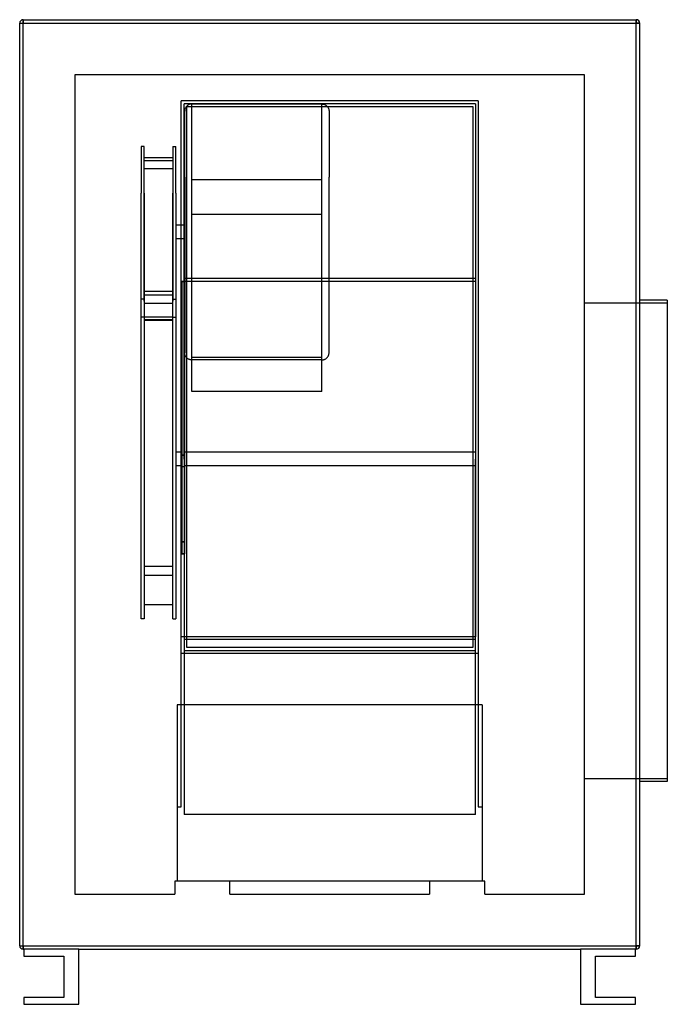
# Model space of a CAD drawing. Header units: millimetres. Extents: x -450 to 490, y -755 to 675.
import ezdxf

# ---------------------------------------------------------------- set-up
doc = ezdxf.new("R2010")
doc.units = ezdxf.units.MM
doc.layers.add('HIDDEN', color=7, linetype='Continuous')
doc.layers.add('THICK', color=7, linetype='Continuous')

msp = doc.modelspace()

# ---------------------------------------------------------------- linework, layer by layer
at = {"layer": 'HIDDEN'}
for p, q in [((-445, 675), (-445, 675)), ((-445, 675), (-445, 670)), ((445, 675), (445, 670)), ((445, 675), (445, 675)), ((-450, 670), (-450, 670)), ((-450, 670), (-445, 670)), ((-445, 670), (445, 670)), ((-445, -670), (-445, 670)), ((445, 670), (450, 670)), ((445, -670), (445, 670)), ((450, 670), (450, 670)), ((-370, 595), (-370, -595)), ((370, 595), (-370, 595)), ((-370, 595), (-370, 595)), ((370, -595), (370, 595)), ((370, 595), (370, 595)), ((-215.5, 557), (-215.5, 557)), ((215.5, 557), (-215.5, 557)), ((215.5, 557), (-215.5, 557)), ((-215.5, 36.9), (-215.5, 557)), ((215.5, 557), (-215.5, 557)), ((-211.5, 36.9), (-211.5, 553)), ((211.5, 553), (-211.5, 553)), ((-211.5, 553), (-211.5, 553)), ((-211.5, 553), (-211.5, 553)), ((-210.4, 543.7), (-210.5, 543)), ((-210.3, 544.4), (-210.4, 543.7)), ((-210.1, 545.1), (-210.3, 544.4)), ((-209.8, 545.8), (-210.1, 545.1)), ((-209.6, 546.5), (-209.8, 545.8)), ((-209.2, 547.2), (-209.6, 546.5)), ((-208.9, 547.8), (-209.2, 547.2)), ((-208.4, 548.4), (-208.9, 547.8)), ((-208, 549), (-208.4, 548.4)), ((-207.5, 549.5), (-208, 549)), ((-206.9, 550), (-207.5, 549.5)), ((-207.5, 549), (-207.5, 549)), ((-207.5, 549), (207.5, 549)), ((-207.5, -237), (-207.5, 549)), ((-206.4, 550.5), (-206.9, 550)), ((-205.8, 550.9), (-206.4, 550.5)), ((-205.1, 551.3), (-205.8, 550.9)), ((-204.5, 551.6), (-205.1, 551.3)), ((-203.8, 551.9), (-204.5, 551.6)), ((-203.1, 552.1), (-203.8, 551.9)), ((-202.4, 552.3), (-203.1, 552.1)), ((-201.6, 552.4), (-202.4, 552.3)), ((-200.9, 552.5), (-201.6, 552.4)), ((-200.2, 552.5), (-200.9, 552.5)), ((-200.2, 442.5), (-200.2, 552.5)), ((-11.3, 552.5), (-200.2, 552.5)), ((-11.3, 442.5), (-11.3, 552.5)), ((-11.3, 552.5), (-10.6, 552.5)), ((-10.6, 552.5), (-9.9, 552.4)), ((-9.9, 552.4), (-9.1, 552.3)), ((-9.1, 552.3), (-8.4, 552.1)), ((-8.4, 552.1), (-7.7, 551.9)), ((-7.7, 551.9), (-7, 551.6)), ((-7, 551.6), (-6.4, 551.3)), ((-6.4, 551.3), (-5.7, 550.9)), ((-5.7, 550.9), (-5.1, 550.5)), ((-5.1, 550.5), (-4.6, 550)), ((-4.6, 550), (-4, 549.5)), ((-4, 549.5), (-3.5, 549)), ((-3.5, 549), (-3.1, 548.4)), ((-3.1, 548.4), (-2.6, 547.8)), ((-2.6, 547.8), (-2.3, 547.2)), ((-2.3, 547.2), (-1.9, 546.5)), ((-1.9, 546.5), (-1.7, 545.8)), ((-1.7, 545.8), (-1.4, 545.1)), ((-1.4, 545.1), (-1.2, 544.4)), ((-1.2, 544.4), (-1.1, 543.7)), ((-1.1, 543.7), (-1, 543)), ((207.5, 549), (207.5, 549)), ((207.5, 549), (207.5, -237)), ((211.5, 553), (211.5, 553)), ((211.5, 553), (211.5, 36.9)), ((211.5, 553), (211.5, 553)), ((215.5, 557), (215.5, 557)), ((215.5, 557), (215.5, 36.9)), ((-210.5, 543), (-210.5, 542.2)), ((-210.5, 446.4), (-210.5, 542.2)), ((-1, 543), (-1, 542.2)), ((-1, 542.2), (-1, 446.4)), ((-273.5, 490.6), (-273.5, 423)), ((-269.5, 490.6), (-273.5, 490.6)), ((-269.5, 423), (-269.5, 490.6)), ((-227.5, 490.6), (-227.5, 423)), ((-227.5, 490.6), (-223.5, 490.6)), ((-223.5, 423), (-223.5, 490.6)), ((-269.5, 475), (-227.5, 475)), ((-227.5, 470.2), (-269.5, 470.2)), ((-269.5, 458.7), (-227.5, 458.7)), ((-269.5, 319.9), (-269.5, 458.7)), ((-227.5, 458.7), (-227.5, 319.9)), ((-269.5, 440.8), (-269.5, 449.6)), ((-227.5, 449.6), (-227.5, 440.8)), ((-210.5, 446.4), (-210.5, 191.3)), ((-200.2, 180.9), (-200.2, 451.1)), ((-11.3, 180.9), (-11.3, 451.1)), ((-1, 191.3), (-1, 446.4)), ((-269.5, 266.3), (-269.5, 440.8)), ((-227.5, 440.8), (-227.5, 266.3)), ((-200.2, 282.4), (-200.2, 442.5)), ((-11.3, 442.5), (-200.2, 442.5)), ((-11.3, 282.4), (-11.3, 442.5)), ((-273.5, 242.9), (-273.5, 423)), ((-269.5, 423), (-269.5, 243.6)), ((-227.5, 243.6), (-227.5, 423)), ((-223.5, 423), (-223.5, 242.9)), ((-200.2, 392.5), (-11.3, 392.5)), ((-210.5, 376.7), (-223.5, 376.7)), ((-210.5, 356.7), (-223.5, 356.7)), ((-269.5, 274.8), (-269.5, 319.9)), ((-227.5, 319.9), (-227.5, 274.3)), ((-214.5, 294.9), (-215.5, 294.9)), ((-214.5, 294.9), (-214.5, 294.8)), ((-210.5, 294.8), (-214.5, 294.8)), ((-214.5, 294.8), (-214.5, 42.7)), ((-214.5, 294.8), (-210.5, 294.8)), ((211.5, 298.9), (-211.5, 298.9)), ((211.5, 294.9), (-210.5, 294.9)), ((211.5, 294.9), (211.5, 36.9)), ((-227.5, 280.3), (-269.5, 280.3)), ((-227.5, 274.8), (-269.5, 274.8)), ((-269.5, 274.8), (-269.5, 242.9)), ((-227.5, 242.9), (-227.5, 274.8)), ((-200.2, 185), (-200.2, 282.4)), ((-11.3, 185), (-11.3, 282.4)), ((-269.5, 269.1), (-273.5, 269.1)), ((-269.5, 263.5), (-227.5, 263.5)), ((-227.5, 269.1), (-223.5, 269.1)), ((490, 263.5), (370, 263.5)), ((-273.5, 36.9), (-273.5, 246.8)), ((-269.5, 243.6), (-269.5, -80.4)), ((-269.5, 243.3), (-227.5, 243.3)), ((-227.5, 36.9), (-227.5, 244.3)), ((-227.5, -80.4), (-227.5, 243.6)), ((-269.5, 242.9), (-273.5, 242.9)), ((-269.5, 242.9), (-269.5, 242.9)), ((-269.5, 242.9), (-269.5, 239.1)), ((-269.5, 242.9), (-269.5, 36.9)), ((-227.5, 239.1), (-269.5, 239.1)), ((-269.5, 239.1), (-269.5, -59.1)), ((-227.5, 238.1), (-269.5, 238.1)), ((-227.5, 242.9), (-227.5, 242.9)), ((-227.5, 239.1), (-227.5, 242.9)), ((-227.5, 242.9), (-223.5, 242.9)), ((-227.5, -59.1), (-227.5, 239.1)), ((-223.5, 242.9), (-223.5, 36.9)), ((-210.5, 42.7), (-210.5, 191.3)), ((-210.5, 190.5), (-210.5, 191.3)), ((-210.4, 189.8), (-210.5, 190.5)), ((-210.3, 189.1), (-210.4, 189.8)), ((-210.1, 188.4), (-210.3, 189.1)), ((-209.8, 187.7), (-210.1, 188.4)), ((-209.6, 187), (-209.8, 187.7)), ((-209.2, 186.3), (-209.6, 187)), ((-208.9, 185.7), (-209.2, 186.3)), ((-2.6, 185.7), (-2.3, 186.3)), ((-2.3, 186.3), (-1.9, 187)), ((-1.9, 187), (-1.7, 187.7)), ((-1.7, 187.7), (-1.4, 188.4)), ((-1.4, 188.4), (-1.2, 189.1)), ((-1.2, 189.1), (-1.1, 189.8)), ((-1.1, 189.8), (-1, 190.5)), ((-1, 190.5), (-1, 191.3)), ((-208.4, 185.1), (-208.9, 185.7)), ((-208, 184.5), (-208.4, 185.1)), ((-207.5, 184), (-208, 184.5)), ((-206.9, 183.5), (-207.5, 184)), ((-206.4, 183), (-206.9, 183.5)), ((-205.8, 182.6), (-206.4, 183)), ((-205.1, 182.2), (-205.8, 182.6)), ((-204.5, 181.9), (-205.1, 182.2)), ((-203.8, 181.6), (-204.5, 181.9)), ((-203.1, 181.4), (-203.8, 181.6)), ((-202.4, 181.2), (-203.1, 181.4)), ((-201.6, 181.1), (-202.4, 181.2)), ((-200.9, 181), (-201.6, 181.1)), ((-200.2, 180.9), (-200.9, 181)), ((-200.2, 185), (-11.3, 185)), ((-200.2, 135), (-200.2, 185)), ((-11.3, 180.9), (-200.2, 180.9)), ((-11.3, 135), (-11.3, 185)), ((-11.3, 180.9), (-10.6, 181)), ((-10.6, 181), (-9.9, 181.1)), ((-9.9, 181.1), (-9.1, 181.2)), ((-9.1, 181.2), (-8.4, 181.4)), ((-8.4, 181.4), (-7.7, 181.6)), ((-7.7, 181.6), (-7, 181.9)), ((-7, 181.9), (-6.4, 182.2)), ((-6.4, 182.2), (-5.7, 182.6)), ((-5.7, 182.6), (-5.1, 183)), ((-5.1, 183), (-4.6, 183.5)), ((-4.6, 183.5), (-4, 184)), ((-4, 184), (-3.5, 184.5)), ((-3.5, 184.5), (-3.1, 185.1)), ((-3.1, 185.1), (-2.6, 185.7)), ((-11.3, 135), (-200.2, 135)), ((-214.5, 46.9), (-223.5, 46.9)), ((211.5, 46.9), (-210.5, 46.9)), ((-273.5, -195.3), (-273.5, 36.9)), ((-269.5, 36.9), (-269.5, -68.5)), ((-227.5, -68.5), (-227.5, 36.9)), ((-223.5, 36.9), (-223.5, -195.3)), ((-215.5, -320.3), (-215.5, 36.9)), ((-210.5, 42.7), (-214.5, 42.7)), ((-214.5, 42.7), (-214.5, -83.4)), ((-214.5, 42.7), (-210.5, 42.7)), ((-211.5, 36.9), (-211.5, -479.2)), ((-210.5, -83.4), (-210.5, 42.7)), ((211.5, -479.2), (211.5, 36.9)), ((211.5, 36.9), (211.5, -221.2)), ((215.5, 36.9), (215.5, -320.3)), ((-214.5, 26.9), (-223.5, 26.9)), ((-210.5, 25.4), (-214.5, 25.4)), ((211.5, 26.9), (-210.5, 26.9)), ((-269.5, -59.1), (-269.5, -88.5)), ((-269.5, -68.5), (-269.5, -118.7)), ((-227.5, -80.4), (-227.5, -59.1)), ((-227.5, -118.7), (-227.5, -68.5)), ((-269.5, -80.4), (-269.5, -195.3)), ((-227.5, -195.3), (-227.5, -80.4)), ((-210.5, -83.4), (-214.5, -83.4)), ((-214.5, -83.4), (-214.5, -100.7)), ((-214.5, -83.4), (-210.5, -83.4)), ((-210.5, -100.7), (-210.5, -83.4)), ((-214.5, -100.7), (-210.5, -100.7)), ((-210.5, -100.7), (-214.5, -100.7)), ((-269.5, -118.7), (-227.5, -118.7)), ((-227.5, -132), (-269.5, -132)), ((-269.5, -174.5), (-227.5, -174.5)), ((-269.5, -195.3), (-273.5, -195.3)), ((-227.5, -195.3), (-223.5, -195.3)), ((211.5, -221.2), (-215.5, -221.2)), ((211.5, -225.1), (-211.5, -225.1)), ((-211.5, -241), (211.5, -241)), ((-211.5, -241), (-211.5, -241)), ((-211.5, -241), (-211.5, -241)), ((-207.5, -237), (-207.5, -237)), ((207.5, -237), (-207.5, -237)), ((207.5, -237), (207.5, -237)), ((211.5, -241), (211.5, -241)), ((211.5, -241), (211.5, -241)), ((-215.5, -245), (215.5, -245)), ((-215.5, -245), (-215.5, -245)), ((215.5, -245), (215.5, -245)), ((-221.5, -320.3), (-221.5, -320.3)), ((221.5, -320.3), (-221.5, -320.3)), ((-221.5, -320.3), (-221.5, -320.3)), ((-221.5, -320.3), (-221.5, -576)), ((-215.5, -320.3), (-215.5, -320.3)), ((-215.5, -468.2), (-215.5, -320.3)), ((-215.5, -320.3), (-215.5, -320.3)), ((215.5, -320.3), (215.5, -320.3)), ((215.5, -320.3), (215.5, -320.3)), ((215.5, -320.3), (215.5, -468.2)), ((221.5, -320.3), (221.5, -320.3)), ((221.5, -320.3), (221.5, -320.3)), ((221.5, -320.3), (221.5, -576)), ((490, -427.5), (370, -427.5)), ((-221.5, -468.2), (-215.5, -468.2)), ((215.5, -468.2), (221.5, -468.2)), ((211.5, -479.2), (-211.5, -479.2)), ((-225, -576), (-225, -576)), ((-225, -576), (-225, -595)), ((-145, -576), (-225, -576)), ((-221.5, -576), (-221.5, -576)), ((145, -576), (-145, -576)), ((-145, -576), (-145, -576)), ((-145, -576), (-145, -576)), ((-145, -576), (-145, -576)), ((-145, -595), (-145, -576)), ((145, -576), (145, -576)), ((145, -576), (145, -576)), ((145, -576), (145, -576)), ((225, -576), (145, -576)), ((145, -576), (145, -595)), ((221.5, -576), (221.5, -576)), ((225, -576), (225, -576)), ((225, -595), (225, -576)), ((-370, -595), (-225, -595)), ((-370, -595), (-370, -595)), ((-225, -595), (-225, -595)), ((-145, -595), (145, -595)), ((-145, -595), (-145, -595)), ((145, -595), (145, -595)), ((225, -595), (225, -595)), ((225, -595), (370, -595)), ((370, -595), (370, -595)), ((-450, -670), (-445, -670)), ((-450, -670), (-450, -670)), ((-445, -670), (-445, -675)), ((-445, -670), (445, -670)), ((445, -670), (445, -675)), ((445, -670), (450, -670)), ((450, -670), (450, -670)), ((-445, -675), (-445, -675)), ((-444, -675), (-444, -675)), ((-444, -675), (-444, -675)), ((-444, -675), (-444, -675)), ((-444, -685), (-444, -685)), ((-386, -685), (-386, -685)), ((-364, -675), (-364, -675)), ((-364, -675), (-364, -675)), ((-364, -675), (-364, -675)), ((364, -675), (364, -675)), ((364, -675), (364, -675)), ((364, -675), (364, -675)), ((386, -685), (386, -685)), ((444, -675), (444, -675)), ((444, -675), (444, -675)), ((444, -675), (444, -675)), ((444, -685), (444, -685)), ((445, -675), (445, -675)), ((-444, -745), (-444, -745)), ((-444, -755), (-444, -755)), ((-386, -745), (-386, -745)), ((-364, -755), (-364, -755)), ((364, -755), (364, -755)), ((386, -745), (386, -745)), ((444, -745), (444, -745)), ((444, -755), (444, -755))]:
    msp.add_line(p, q, dxfattribs=at)
at = {"layer": 'THICK'}
for p, q in [((-445, 670), (-445, 675)), ((-445, 675), (445, 675)), ((445, 670), (445, 675)), ((-450, 670), (-445, 670)), ((-450, -670), (-450, 670)), ((-445, 670), (445, 670)), ((-445, -670), (-445, 670)), ((445, -670), (445, 670)), ((450, 670), (445, 670)), ((450, -670), (450, 670)), ((490, 267.5), (450, 267.5)), ((490, 267.5), (490, -82)), ((490, -82), (490, -431.5)), ((490, -431.5), (450, -431.5)), ((-450, -670), (-445, -670)), ((-445, -670), (445, -670)), ((-445, -675), (-445, -670)), ((445, -675), (445, -670)), ((450, -670), (445, -670)), ((-445, -675), (-444, -675)), ((-364, -675), (-444, -675)), ((-444, -675), (-444, -685)), ((-444, -685), (-386, -685)), ((-386, -685), (-386, -745)), ((-364, -675), (364, -675)), ((-364, -755), (-364, -675)), ((444, -675), (364, -675)), ((364, -675), (364, -755)), ((386, -685), (444, -685)), ((386, -745), (386, -685)), ((444, -685), (444, -675)), ((444, -675), (445, -675)), ((-386, -745), (-444, -745)), ((-444, -745), (-444, -755)), ((-444, -755), (-364, -755)), ((364, -755), (444, -755)), ((444, -745), (386, -745)), ((444, -755), (444, -745))]:
    msp.add_line(p, q, dxfattribs=at)
for centre, start, end in [((-445, 670), 90, 180), ((445, 670), 0, 90), ((-445, -670), 180, 270), ((445, -670), 270, 0)]:
    msp.add_arc(centre, 5, start, end, dxfattribs=at)

doc.saveas('drawing.dxf')
